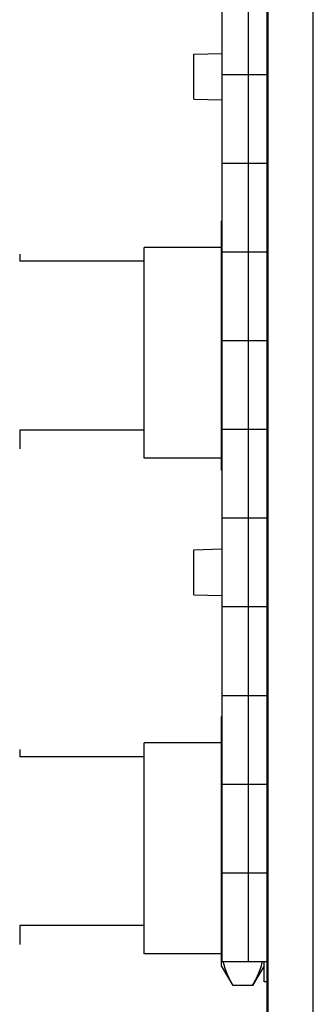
# Model space of a CAD drawing. Header units: inches. Extents: x 0 to 34, y 0 to 22.
# Tile 102 of 111: x 23.346 to 23.997, y 9.944 to 12.13. Entities that reach past the tile are written whole.
import ezdxf

# ---------------------------------------------------------------- set-up
doc = ezdxf.new("R2010")
doc.units = ezdxf.units.IN
doc.header["$LTSCALE"] = 1.87
doc.header["$MEASUREMENT"] = 0
doc.layers.get('0').update_dxf_attribs({"linetype": 'CONTINUOUS'})
doc.layers.add('DIMENSIONS', color=7, linetype='CONTINUOUS')
doc.styles.get("Standard").update_dxf_attribs({"font": 'txt', "width": 0.8})
doc.dimstyles.new('DIMSTYLE_1', dxfattribs={"dimtxt": 0.125, "dimasz": 0.18, "dimexe": 0.18, "dimexo": 0.0625, "dimgap": 0.09, "dimtad": 0, "dimtih": 1, "dimtoh": 1, "dimdec": 3, "dimzin": 4, "dimdsep": 46, "dimtxsty": 'STANDARD', "dimblk": '_FILLED', "dimblk1": '_FILLED', "dimblk2": '_FILLED', "dimcen": 0.09, "dimadec": 0, "dimazin": 0, "dimtp": 0.001, "dimtm": 0.001, "dimtfac": 1, "dimtdec": 3, "dimtofl": 0, "dimtmove": 0, "dimatfit": 3, "dimldrblk": '_FILLED', "dimfxl": 1, "dimtolj": 1, "dimtzin": 4, "dimarcsym": 0})

# ---------------------------------------------------------------- blocks, each defined once
blk = doc.blocks.new('_FILLED')
at = {"color": 0, "linetype": 'BYBLOCK'}
blk.add_solid([(0, 0), (-1, 0.174), (-1, -0.174)], dxfattribs=at)
blk = doc.blocks.new('*D20')
at = {"layer": 'DIMENSIONS', "color": 2, "linetype": 'CONTINUOUS'}
for p, q in [((23.877, 19.5385), (21.5422, 19.5385)), ((21.6672, 19.5385), (21.6672, 14.1833)), ((21.6672, 7.9485), (21.6672, 13.9333)), ((23.877, 7.9485), (21.5422, 7.9485))]:
    blk.add_line(p, q, dxfattribs=at)
at = {"layer": 'DIMENSIONS', "color": 2, "linetype": 'CONTINUOUS', "xscale": 0.18, "yscale": 0.18, "zscale": 0.18}
for p, rotation in [((21.6672, 19.5385), 90), ((21.6672, 7.9485), 270)]:
    blk.add_blockref('_FILLED', p, dxfattribs=dict(at, rotation=rotation))
at = {"layer": 'DIMENSIONS', "color": 2, "linetype": 'CONTINUOUS', "width": 0.8}
for s, p in [('11.590', (20.9047, 13.9958)), ('[', (21.6297, 13.9958)), ('294.39', (21.7297, 13.9958)), (']', (22.3297, 13.9958))]:
    blk.add_text(s, height=0.125, dxfattribs=at).set_placement(p)

msp = doc.modelspace()

# ---------------------------------------------------------------- linework, layer by layer
at = {"color": 7, "linetype": 'CONTINUOUS'}
for p, q in [((23.8946, 8.9485), (23.8946, 18.5385)), ((23.8966, 8.9485), (23.8966, 18.5385)), ((23.9966, 8.9485), (23.9966, 18.5385)), ((23.7939, 16.0435), (23.7939, 10.0396)), ((23.853, 10.0396), (23.853, 16.0435)), ((23.7316, 12.0535), (23.7939, 12.055)), ((23.7316, 11.9535), (23.7316, 12.0535)), ((23.7939, 12.0081), (23.8946, 12.0081)), ((23.7316, 11.9535), (23.7939, 11.9521)), ((23.7939, 11.8112), (23.8946, 11.8112)), ((23.7939, 11.6835), (23.7936, 11.683)), ((23.7936, 11.13), (23.7936, 11.683)), ((23.3461, 11.6098), (23.3461, 11.594)), ((23.7936, 11.6245), (23.6216, 11.6245)), ((23.6216, 11.1565), (23.6216, 11.6245)), ((23.7939, 11.6144), (23.8946, 11.6144)), ((23.6216, 11.594), (23.3461, 11.594)), ((23.7939, 11.4175), (23.8946, 11.4175)), ((23.3461, 11.2191), (23.3461, 11.1773)), ((23.6216, 11.219), (23.3461, 11.219)), ((23.7939, 11.2207), (23.8946, 11.2207)), ((23.7936, 11.1565), (23.6216, 11.1565)), ((23.7939, 11.1295), (23.7936, 11.13)), ((23.7939, 11.0238), (23.8946, 11.0238)), ((23.7316, 10.9535), (23.7939, 10.955)), ((23.7316, 10.8535), (23.7316, 10.9535)), ((23.7316, 10.8535), (23.7939, 10.8521)), ((23.7939, 10.827), (23.8946, 10.827)), ((23.7939, 10.6301), (23.8946, 10.6301)), ((23.7939, 10.5835), (23.7936, 10.583)), ((23.7936, 10.03), (23.7936, 10.583)), ((23.7936, 10.5245), (23.6216, 10.5245)), ((23.6216, 10.0565), (23.6216, 10.5245)), ((23.3461, 10.5098), (23.3461, 10.494)), ((23.6216, 10.494), (23.3461, 10.494)), ((23.7939, 10.4333), (23.8946, 10.4333)), ((23.7939, 10.2364), (23.8946, 10.2364)), ((23.3461, 10.1191), (23.3461, 10.0773)), ((23.6216, 10.119), (23.3461, 10.119)), ((23.7936, 10.0565), (23.6216, 10.0565)), ((23.7939, 10.0396), (23.8946, 10.0396)), ((23.8876, 9.994), (23.8876, 10.0396)), ((23.819, 9.9861), (23.7936, 10.03)), ((23.8876, 10.03), (23.8623, 9.9861)), ((23.8946, 9.994), (23.8876, 9.994)), ((23.8623, 9.9861), (23.819, 9.9861))]:
    msp.add_line(p, q, dxfattribs=at)
for points in [[(23.819, 9.9861), (23.816, 9.9913), (23.8104, 10.0017), (23.8034, 10.0177), (23.7993, 10.0303), (23.7975, 10.0376), (23.7971, 10.0395)], [(23.8623, 9.9861), (23.8653, 9.9913), (23.8708, 10.0017), (23.8778, 10.0177), (23.8819, 10.0303), (23.8837, 10.0376), (23.8841, 10.0395)]]:
    msp.add_open_spline(points, degree=3, knots=[0, 0, 0, 0, 0.311597, 0.610161, 0.89995, 1, 1, 1, 1], dxfattribs=at)

# ---------------------------------------------------------------- dimensions: what is measured, and where the dimension line sits
at = {"layer": 'DIMENSIONS', "color": 2, "linetype": 'CONTINUOUS'}
dim = msp.add_linear_dim(base=(21.6672, 7.9485), p1=(23.877, 19.5385), p2=(23.877, 7.9485), angle=270, dimstyle='DIMSTYLE_1', dxfattribs=at)
dim.commit()
dim.dimension.update_dxf_attribs({"geometry": '*D20', "text_midpoint": (21.6672, 14.0583), "dimtype": 160})

doc.saveas('drawing.dxf')
